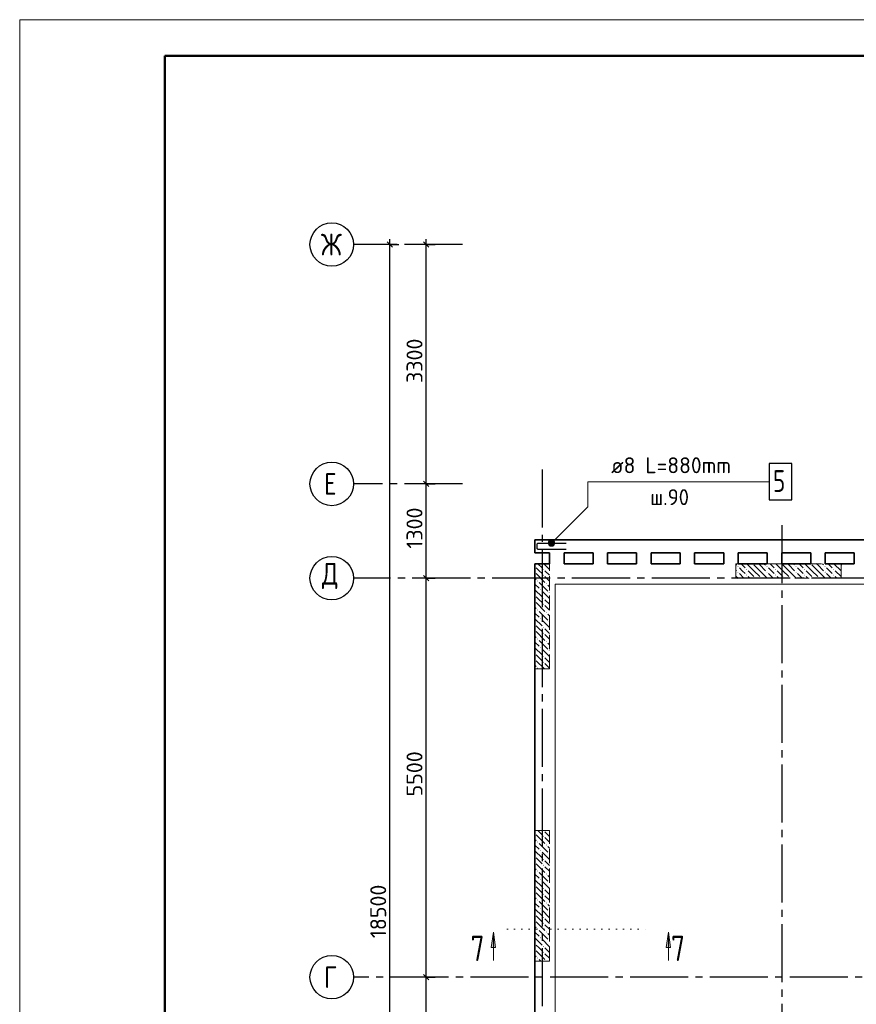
# Model space of a CAD drawing. Header units: millimetres. Extents: x 40580 to 1930067, y -240640 to 81020.
# Tile 33 of 256: x 273279 to 284807, y -211827 to -198252. Entities that reach past the tile are written whole.
import ezdxf

# ---------------------------------------------------------------- set-up
doc = ezdxf.new("R2010")
doc.units = ezdxf.units.MM
for name, pattern in [('______2', [270, 200, -70]), ('______5', [1100, 800, -100, 100, -100]), ('______9', [100, 0, -100]), ('CENTER', [2, 1.25, -0.25, 0.25, -0.25])]:
    doc.linetypes.add(name, pattern=pattern)
for name, color, linetype, lineweight in [('Standard', 7, 'Continuous', 25), ('ЖБ Перекрытие верхний уровень', 7, 'Continuous', 35), ('ОСИ', 7, 'CENTER', 15), ('Позиционная метка линия выноска', 7, 'Continuous', 13), ('Позиционная метка номер позиции', 7, 'Continuous', 13), ('Узлы символ', 7, 'Continuous', 25)]:
    doc.layers.add(name, color=color, linetype=linetype, lineweight=lineweight)
doc.layers.add('ЖБ Пилон', color=7, linetype='______2', lineweight=13, true_color=0xa0a0a0)
doc.styles.add('ISOCPEUR', font='isocpeur.ttf')

msp = doc.modelspace()

# ---------------------------------------------------------------- hatches: boundary and pattern name
at = {"layer": 'ЖБ Пилон', "linetype": 'Continuous', "lineweight": -3, "transparency": 33554687}
for points in [[(280379.5, -205785.9), (280382.9, -205789.3), (280379.5, -205792.8)], [(280579.5, -205752.8), (280576.4, -205755.8), (280573.1, -205752.5), (280579.5, -205752.5)], [(283169.9, -205789.3), (283176.4, -205782.8), (283182.9, -205789.3), (283176.4, -205795.8)], [(283379.8, -205752.5), (283376.4, -205755.8), (283373.1, -205752.5)], [(283569.9, -205789.3), (283576.4, -205782.8), (283582.9, -205789.3), (283576.4, -205795.8)], [(283779.8, -205752.5), (283776.4, -205755.8), (283773.1, -205752.5)], [(283969.9, -205789.3), (283976.4, -205782.8), (283982.9, -205789.3), (283976.4, -205795.8)], [(284179.8, -205752.5), (284176.4, -205755.8), (284173.1, -205752.5)], [(284369.9, -205789.3), (284376.4, -205782.8), (284382.9, -205789.3), (284376.4, -205795.8)], [(284579.8, -205752.5), (284576.4, -205755.8), (284573.1, -205752.5)], [(280379.5, -205865.9), (280382.9, -205869.3), (280379.5, -205872.8)], [(280489.9, -205829.3), (280496.4, -205822.8), (280502.9, -205829.3), (280496.4, -205835.8)], [(280489.9, -205909.3), (280496.4, -205902.8), (280502.9, -205909.3), (280496.4, -205915.8)], [(283169.9, -205869.3), (283176.4, -205862.8), (283182.9, -205869.3), (283176.4, -205875.8)], [(283289.9, -205829.3), (283296.4, -205822.8), (283302.9, -205829.3), (283296.4, -205835.8)], [(283289.9, -205909.3), (283296.4, -205902.8), (283302.9, -205909.3), (283296.4, -205915.8)], [(283569.9, -205869.3), (283576.4, -205862.8), (283582.9, -205869.3), (283576.4, -205875.8)], [(283689.9, -205829.3), (283696.4, -205822.8), (283702.9, -205829.3), (283696.4, -205835.8)], [(283689.9, -205909.3), (283696.4, -205902.8), (283702.9, -205909.3), (283696.4, -205915.8)], [(283969.9, -205869.3), (283976.4, -205862.8), (283982.9, -205869.3), (283976.4, -205875.8)], [(284089.9, -205829.3), (284096.4, -205822.8), (284102.9, -205829.3), (284096.4, -205835.8)], [(284089.9, -205909.3), (284096.4, -205902.8), (284102.9, -205909.3), (284096.4, -205915.8)], [(284369.9, -205869.3), (284376.4, -205862.8), (284382.9, -205869.3), (284376.4, -205875.8)], [(284489.9, -205829.3), (284496.4, -205822.8), (284502.9, -205829.3), (284496.4, -205835.8)], [(284489.9, -205909.3), (284496.4, -205902.8), (284502.9, -205909.3), (284496.4, -205915.8)], [(280409.9, -205989.3), (280416.4, -205982.8), (280422.9, -205989.3), (280416.4, -205995.8)], [(280529.9, -206029.3), (280536.4, -206022.8), (280542.9, -206029.3), (280536.4, -206035.8)], [(283409.9, -205949.3), (283416.4, -205942.8), (283422.9, -205949.3), (283419.8, -205952.5), (283413.1, -205952.5)], [(283489.9, -205949.3), (283496.4, -205942.8), (283502.9, -205949.3), (283499.8, -205952.5), (283493.1, -205952.5)], [(283809.9, -205949.3), (283816.4, -205942.8), (283822.9, -205949.3), (283819.8, -205952.5), (283813.1, -205952.5)], [(283889.9, -205949.3), (283896.4, -205942.8), (283902.9, -205949.3), (283899.8, -205952.5), (283893.1, -205952.5)], [(284209.9, -205949.3), (284216.4, -205942.8), (284222.9, -205949.3), (284219.8, -205952.5), (284213.1, -205952.5)], [(284289.9, -205949.3), (284296.4, -205942.8), (284302.9, -205949.3), (284299.8, -205952.5), (284293.1, -205952.5)], [(280379.5, -206185.9), (280382.9, -206189.3), (280379.5, -206192.8)], [(280449.9, -206109.3), (280456.4, -206102.8), (280462.9, -206109.3), (280456.4, -206115.8)], [(280569.9, -206149.3), (280576.4, -206142.8), (280579.5, -206145.9), (280579.5, -206152.8), (280576.4, -206155.8)], [(280379.5, -206265.9), (280382.9, -206269.3), (280379.5, -206272.8)], [(280489.9, -206229.3), (280496.4, -206222.8), (280502.9, -206229.3), (280496.4, -206235.8)], [(280489.9, -206309.3), (280496.4, -206302.8), (280502.9, -206309.3), (280496.4, -206315.8)], [(280409.9, -206389.3), (280416.4, -206382.8), (280422.9, -206389.3), (280416.4, -206395.8)], [(280529.9, -206429.3), (280536.4, -206422.8), (280542.9, -206429.3), (280536.4, -206435.8)], [(280379.5, -206585.9), (280382.9, -206589.3), (280379.5, -206592.8)], [(280449.9, -206509.3), (280456.4, -206502.8), (280462.9, -206509.3), (280456.4, -206515.8)], [(280569.9, -206549.3), (280576.4, -206542.8), (280579.5, -206545.9), (280579.5, -206552.8), (280576.4, -206555.8)], [(280379.5, -206665.9), (280382.9, -206669.3), (280379.5, -206672.8)], [(280489.9, -206629.3), (280496.4, -206622.8), (280502.9, -206629.3), (280496.4, -206635.8)], [(280489.9, -206709.3), (280496.4, -206702.8), (280502.9, -206709.3), (280496.4, -206715.8)], [(280409.9, -206789.3), (280416.4, -206782.8), (280422.9, -206789.3), (280416.4, -206795.8)], [(280529.9, -206829.3), (280536.4, -206822.8), (280542.9, -206829.3), (280536.4, -206835.8)], [(280379.5, -206985.9), (280382.9, -206989.3), (280379.5, -206992.8)], [(280449.9, -206909.3), (280456.4, -206902.8), (280462.9, -206909.3), (280456.4, -206915.8)], [(280569.9, -206949.3), (280576.4, -206942.8), (280579.5, -206945.9), (280579.5, -206952.8), (280576.4, -206955.8)], [(280379.5, -207065.9), (280382.9, -207069.3), (280379.5, -207072.8)], [(280489.9, -207029.3), (280496.4, -207022.8), (280502.9, -207029.3), (280496.4, -207035.8)], [(280489.9, -207109.3), (280496.4, -207102.8), (280502.9, -207109.3), (280496.4, -207115.8)], [(280409.9, -207189.3), (280416.4, -207182.8), (280422.9, -207189.3), (280416.4, -207195.8)], [(280499.8, -209432.5), (280496.4, -209435.8), (280493.1, -209432.5)], [(280379.5, -209465.9), (280382.9, -209469.3), (280379.5, -209472.8)], [(280409.9, -209589.3), (280416.4, -209582.8), (280422.9, -209589.3), (280416.4, -209595.8)], [(280489.9, -209509.3), (280496.4, -209502.8), (280502.9, -209509.3), (280496.4, -209515.8)], [(280449.9, -209709.3), (280456.4, -209702.8), (280462.9, -209709.3), (280456.4, -209715.8)], [(280529.9, -209629.3), (280536.4, -209622.8), (280542.9, -209629.3), (280536.4, -209635.8)], [(280379.5, -209785.9), (280382.9, -209789.3), (280379.5, -209792.8)], [(280489.9, -209829.3), (280496.4, -209822.8), (280502.9, -209829.3), (280496.4, -209835.8)], [(280569.9, -209749.3), (280576.4, -209742.8), (280579.5, -209745.9), (280579.5, -209752.8), (280576.4, -209755.8)], [(280379.5, -209865.9), (280382.9, -209869.3), (280379.5, -209872.8)], [(280409.9, -209989.3), (280416.4, -209982.8), (280422.9, -209989.3), (280416.4, -209995.8)], [(280489.9, -209909.3), (280496.4, -209902.8), (280502.9, -209909.3), (280496.4, -209915.8)], [(280449.9, -210109.3), (280456.4, -210102.8), (280462.9, -210109.3), (280456.4, -210115.8)], [(280529.9, -210029.3), (280536.4, -210022.8), (280542.9, -210029.3), (280536.4, -210035.8)], [(280379.5, -210185.9), (280382.9, -210189.3), (280379.5, -210192.8)], [(280379.5, -210265.9), (280382.9, -210269.3), (280379.5, -210272.8)], [(280489.9, -210229.3), (280496.4, -210222.8), (280502.9, -210229.3), (280496.4, -210235.8)], [(280569.9, -210149.3), (280576.4, -210142.8), (280579.5, -210145.9), (280579.5, -210152.8), (280576.4, -210155.8)], [(280409.9, -210389.3), (280416.4, -210382.8), (280422.9, -210389.3), (280416.4, -210395.8)], [(280489.9, -210309.3), (280496.4, -210302.8), (280502.9, -210309.3), (280496.4, -210315.8)], [(280449.9, -210509.3), (280456.4, -210502.8), (280462.9, -210509.3), (280456.4, -210515.8)], [(280529.9, -210429.3), (280536.4, -210422.8), (280542.9, -210429.3), (280536.4, -210435.8)], [(280379.5, -210585.9), (280382.9, -210589.3), (280379.5, -210592.8)], [(280379.5, -210665.9), (280382.9, -210669.3), (280379.5, -210672.8)], [(280489.9, -210629.3), (280496.4, -210622.8), (280502.9, -210629.3), (280496.4, -210635.8)], [(280569.9, -210549.3), (280576.4, -210542.8), (280579.5, -210545.9), (280579.5, -210552.8), (280576.4, -210555.8)], [(280409.9, -210789.3), (280416.4, -210782.8), (280422.9, -210789.3), (280416.4, -210795.8)], [(280489.9, -210709.3), (280496.4, -210702.8), (280502.9, -210709.3), (280496.4, -210715.8)], [(280449.9, -210909.3), (280456.4, -210902.8), (280462.9, -210909.3), (280456.4, -210915.8)], [(280529.9, -210829.3), (280536.4, -210822.8), (280542.9, -210829.3), (280536.4, -210835.8)], [(280569.9, -210949.3), (280576.4, -210942.8), (280579.5, -210945.9), (280579.5, -210952.8), (280576.4, -210955.8)], [(280379.5, -210985.9), (280382.9, -210989.3), (280379.5, -210992.8)], [(280379.5, -211065.9), (280382.9, -211069.3), (280379.5, -211072.8)], [(280489.9, -211029.3), (280496.4, -211022.8), (280502.9, -211029.3), (280496.4, -211035.8)], [(280409.9, -211189.3), (280416.4, -211182.8), (280422.9, -211189.3), (280416.4, -211195.8)], [(280489.9, -211109.3), (280496.4, -211102.8), (280502.9, -211109.3), (280496.4, -211115.8)], [(280529.9, -211229.3), (280536.4, -211222.8), (280542.9, -211229.3), (280539.8, -211232.5), (280533.1, -211232.5)]]:
    msp.add_hatch(color=7, dxfattribs=at).paths.add_polyline_path(points, flags=16)
at = {"layer": 'Позиционная метка номер позиции', "linetype": 'Continuous', "lineweight": 13, "transparency": 33554687}
for points in [[(280565.2, -205456), (280640.3, -205499.3), (280576.7, -205435.6)], [(280565.2, -205478.9), (280619.9, -205510.7), (280565.2, -205456)], [(280565.2, -205456), (280619.9, -205510.7), (280640.3, -205499.3)], [(280597, -205510.7), (280565.2, -205478.9), (280576.7, -205499.3)], [(280565.2, -205478.9), (280597, -205510.7), (280619.9, -205510.7)], [(280576.7, -205435.6), (280651.8, -205478.9), (280597, -205424.2)], [(280576.7, -205435.6), (280640.3, -205499.3), (280651.8, -205478.9)], [(280597, -205424.2), (280651.8, -205478.9), (280651.8, -205456)], [(280597, -205424.2), (280651.8, -205456), (280619.9, -205424.2)], [(280619.9, -205424.2), (280651.8, -205456), (280640.3, -205435.6)]]:
    msp.add_hatch(color=7, dxfattribs=at).paths.add_polyline_path(points)
at = {"layer": 'Узлы символ', "linetype": 'Continuous', "lineweight": 13, "transparency": 33554687}
for points in [[(279777, -211041.9), (279807, -210831.9), (279837, -211041.9)], [(282188, -211041.9), (282218, -210831.9), (282248, -211041.9)]]:
    msp.add_hatch(color=7, dxfattribs=at).paths.add_polyline_path(points, flags=16)

# ---------------------------------------------------------------- linework, layer by layer
at = {"color": 7, "linetype": 'Continuous', "lineweight": 25, "transparency": 33554687}
msp.add_lwpolyline([(283608.5, -204872.5), (283918.5, -204872.5), (283918.5, -204372.5), (283608.5, -204372.5), (283608.5, -204872.5)], dxfattribs=at)
at = {"color": 7, "linetype": 'Continuous', "lineweight": -3, "transparency": 33554687}
msp.add_lwpolyline([(280808.5, -205557.5), (280427.6, -205557.5), (280424.1, -205557), (280420.4, -205555.8), (280417.1, -205553.9), (280414.3, -205551.6), (280412.1, -205548.9), (280410.2, -205545.5), (280409, -205541.9), (280408.5, -205538.3), (280408.5, -205486.6), (280409, -205483), (280410.2, -205479.4), (280412.1, -205476.1), (280414.3, -205473.3), (280417.1, -205471), (280420.4, -205469.1), (280424.1, -205468), (280427.6, -205467.5), (280808.5, -205467.5)], dxfattribs=at)
at = {"layer": 'Standard', "color": 7, "linetype": 'Continuous', "lineweight": -3, "transparency": 33554687}
for p, q in [((278379.5, -201352.5), (278379.5, -201277.5)), ((278879.5, -201352.5), (278879.5, -201277.5)), ((278879.5, -204652.5), (278879.5, -201352.5)), ((278879.5, -205952.5), (278879.5, -204652.5)), ((278879.5, -211452.5), (278879.5, -205952.5)), ((278879.5, -213152.5), (278879.5, -211452.5))]:
    msp.add_line(p, q, dxfattribs=at)
at = {"layer": 'Standard', "color": 251, "linetype": 'Continuous', "lineweight": -3, "true_color": 0x656565, "transparency": 33554687}
for p, q in [((278379.5, -201352.5), (278254.5, -201352.5)), ((278379.5, -201352.5), (278504.5, -201352.5)), ((278379.5, -201352.5), (278379.5, -201352.5)), ((278879.5, -201352.5), (278754.5, -201352.5)), ((278879.5, -201352.5), (279004.5, -201352.5)), ((278879.5, -201352.5), (278879.5, -201352.5)), ((278879.5, -204652.5), (278754.5, -204652.5)), ((278879.5, -204652.5), (279004.5, -204652.5)), ((278879.5, -204652.5), (278879.5, -204652.5)), ((278879.5, -205952.5), (278754.5, -205952.5)), ((278879.5, -205952.5), (279004.5, -205952.5)), ((278879.5, -205952.5), (278879.5, -205952.5)), ((278879.5, -211452.5), (278754.5, -211452.5)), ((278879.5, -211452.5), (279004.5, -211452.5)), ((278879.5, -211452.5), (278879.5, -211452.5))]:
    msp.add_line(p, q, dxfattribs=at)
at = {"layer": 'Standard', "color": 7, "linetype": 'Continuous', "lineweight": 25, "transparency": 33554687}
for p, q in [((278417, -201390), (278342, -201315)), ((278917, -201390), (278842, -201315)), ((278917, -204690), (278842, -204615)), ((278917, -205990), (278842, -205915)), ((278917, -211489.9), (278842, -211415))]:
    msp.add_line(p, q, dxfattribs=at)
at = {"layer": 'Standard', "color": 7, "linetype": 'Continuous', "lineweight": 13, "transparency": 33554687}
msp.add_lwpolyline([(273279.5, -240252.5), (332679.5, -240252.5), (332679.5, -198252.5), (273279.5, -198252.5), (273279.5, -240252.5)], close=True, dxfattribs=at)
at = {"layer": 'Standard', "color": 7, "linetype": 'Continuous', "lineweight": 50, "transparency": 33554687}
msp.add_lwpolyline([(275279.5, -198752.5), (332179.5, -198752.5), (332179.5, -239752.5), (275279.5, -239752.5), (275279.5, -198752.5)], close=True, dxfattribs=at)
at = {"layer": 'Standard', "color": 7, "linetype": 'Continuous', "lineweight": -3, "transparency": 33554687}
msp.add_lwpolyline([(278379.5, -219852.5), (278379.5, -211016), (278379.5, -211016), (278379.5, -201352.5)], dxfattribs=at)
at = {"layer": 'ЖБ Перекрытие верхний уровень', "transparency": 33554687}
for p, q in [((280379.5, -205422.5), (280379.5, -205602.5)), ((286659.5, -205422.5), (280379.5, -205422.5)), ((280379.5, -205602.5), (280579.5, -205602.5)), ((280579.5, -205602.5), (280579.5, -205752.5)), ((280779.5, -205752.5), (280779.5, -205602.5)), ((280779.5, -205602.5), (281179.5, -205602.5)), ((281179.5, -205602.5), (281179.5, -205752.5)), ((281379.5, -205752.5), (281379.5, -205602.5)), ((281379.5, -205602.5), (281779.5, -205602.5)), ((281779.5, -205602.5), (281779.5, -205752.5)), ((281979.5, -205752.5), (281979.5, -205602.5)), ((281979.5, -205602.5), (282379.5, -205602.5)), ((282379.5, -205602.5), (282379.5, -205752.5)), ((282579.5, -205752.5), (282579.5, -205602.5)), ((282579.5, -205602.5), (282979.5, -205602.5)), ((282979.5, -205602.5), (282979.5, -205752.5)), ((283179.5, -205752.5), (283179.5, -205602.5)), ((283179.5, -205602.5), (283579.5, -205602.5)), ((283579.5, -205602.5), (283579.5, -205752.5)), ((283779.5, -205752.5), (283779.5, -205602.5)), ((283779.5, -205602.5), (284179.5, -205602.5)), ((284179.5, -205602.5), (284179.5, -205752.5)), ((284379.5, -205752.5), (284379.5, -205602.5)), ((284379.5, -205602.5), (284779.5, -205602.5)), ((284779.5, -205602.5), (284779.5, -205752.5)), ((280579.5, -205752.5), (280379.5, -205752.5)), ((280379.5, -205752.5), (280379.5, -220382.5)), ((281179.5, -205752.5), (280779.5, -205752.5)), ((281779.5, -205752.5), (281379.5, -205752.5)), ((282379.5, -205752.5), (281979.5, -205752.5)), ((282979.5, -205752.5), (282579.5, -205752.5)), ((283579.5, -205752.5), (283179.5, -205752.5)), ((284179.5, -205752.5), (283779.5, -205752.5)), ((284779.5, -205752.5), (284379.5, -205752.5))]:
    msp.add_line(p, q, dxfattribs=at)
at = {"layer": 'ЖБ Пилон', "color": 253, "linetype": '______2', "lineweight": 13, "true_color": 0xa0a0a0, "transparency": 33554687}
for p, q in [((280379.5, -205752.5), (280379.5, -207202.5)), ((280579.5, -205752.5), (280379.5, -205752.5)), ((280579.5, -207202.5), (280579.5, -205752.5)), ((284599.3, -205752.5), (283149.3, -205752.5)), ((283149.3, -205752.5), (283149.3, -205952.5)), ((284599.3, -205952.5), (284599.3, -205752.5)), ((283149.3, -205952.5), (284599.3, -205952.5)), ((280379.5, -207202.5), (280579.5, -207202.5)), ((280379.5, -209432.5), (280379.5, -211232.5)), ((280579.5, -209432.5), (280379.5, -209432.5)), ((280579.5, -211232.5), (280579.5, -209432.5)), ((280379.5, -211232.5), (280579.5, -211232.5))]:
    msp.add_line(p, q, dxfattribs=at)
at = {"layer": 'ЖБ Пилон', "color": 9, "linetype": 'Continuous', "lineweight": -3, "true_color": 0xc7c7c7, "transparency": 33554687}
for p, q in [((280419.6, -205752.5), (280476.4, -205809.3)), ((280579.5, -205832.4), (280499.6, -205752.5)), ((283149.3, -205762.1), (283156.4, -205769.3)), ((283219.6, -205752.5), (283276.4, -205809.3)), ((283396.4, -205849.3), (283299.6, -205752.5)), ((283396.4, -205769.3), (283476.4, -205849.3)), ((283476.4, -205769.3), (283459.6, -205752.5)), ((283476.4, -205769.3), (283556.4, -205849.3)), ((283539.6, -205752.5), (283556.4, -205769.3)), ((283619.6, -205752.5), (283676.4, -205809.3)), ((283796.4, -205849.3), (283699.6, -205752.5)), ((283796.4, -205769.3), (283876.4, -205849.3)), ((283876.4, -205769.3), (283859.6, -205752.5)), ((283876.4, -205769.3), (283956.4, -205849.3)), ((283939.6, -205752.5), (283956.4, -205769.3)), ((284019.6, -205752.5), (284076.4, -205809.3)), ((284196.4, -205849.3), (284099.6, -205752.5)), ((284196.4, -205769.3), (284276.4, -205849.3)), ((284276.4, -205769.3), (284259.6, -205752.5)), ((284276.4, -205769.3), (284356.4, -205849.3)), ((284339.6, -205752.5), (284356.4, -205769.3)), ((284419.6, -205752.5), (284476.4, -205809.3)), ((284596.4, -205849.3), (284499.6, -205752.5)), ((284596.4, -205769.3), (284599.3, -205772.1)), ((280436.4, -205849.3), (280396.4, -205809.3)), ((280396.4, -205889.3), (280516.4, -206009.3)), ((280476.4, -205889.3), (280436.4, -205849.3)), ((280516.4, -205849.3), (280579.5, -205912.4)), ((283149.3, -205842.1), (283156.4, -205849.3)), ((283149.3, -205922.1), (283179.6, -205952.5)), ((283236.4, -205849.3), (283196.4, -205809.3)), ((283196.4, -205889.3), (283259.6, -205952.5)), ((283276.4, -205889.3), (283236.4, -205849.3)), ((283316.4, -205849.3), (283396.4, -205929.3)), ((283396.4, -205849.3), (283476.4, -205929.3)), ((283476.4, -205849.3), (283579.6, -205952.5)), ((283636.4, -205849.3), (283596.4, -205809.3)), ((283596.4, -205889.3), (283659.6, -205952.5)), ((283676.4, -205889.3), (283636.4, -205849.3)), ((283716.4, -205849.3), (283796.4, -205929.3)), ((283796.4, -205849.3), (283876.4, -205929.3)), ((283876.4, -205849.3), (283979.6, -205952.5)), ((284036.4, -205849.3), (283996.4, -205809.3)), ((283996.4, -205889.3), (284059.6, -205952.5)), ((284076.4, -205889.3), (284036.4, -205849.3)), ((284116.4, -205849.3), (284196.4, -205929.3)), ((284196.4, -205849.3), (284276.4, -205929.3)), ((284276.4, -205849.3), (284379.6, -205952.5)), ((284436.4, -205849.3), (284396.4, -205809.3)), ((284396.4, -205889.3), (284459.6, -205952.5)), ((284476.4, -205889.3), (284436.4, -205849.3)), ((284516.4, -205849.3), (284596.4, -205929.3)), ((284596.4, -205849.3), (284599.3, -205852.1)), ((280379.5, -205952.4), (280396.4, -205969.3)), ((280379.5, -206032.4), (280436.4, -206089.3)), ((280436.4, -206009.3), (280556.4, -206129.3)), ((280516.4, -205929.3), (280579.5, -205992.4)), ((280579.5, -206072.4), (280556.4, -206049.3)), ((283316.4, -205929.3), (283339.6, -205952.5)), ((283716.4, -205929.3), (283739.6, -205952.5)), ((284116.4, -205929.3), (284139.6, -205952.5)), ((284516.4, -205929.3), (284539.6, -205952.5)), ((280379.5, -206112.4), (280476.4, -206209.3)), ((280579.5, -206232.4), (280476.4, -206129.3)), ((280436.4, -206249.3), (280396.4, -206209.3)), ((280396.4, -206289.3), (280516.4, -206409.3)), ((280476.4, -206289.3), (280436.4, -206249.3)), ((280516.4, -206249.3), (280579.5, -206312.4)), ((280516.4, -206329.3), (280579.5, -206392.4)), ((280379.5, -206352.4), (280396.4, -206369.3)), ((280379.5, -206432.4), (280436.4, -206489.3)), ((280436.4, -206409.3), (280556.4, -206529.3)), ((280579.5, -206472.4), (280556.4, -206449.3)), ((280379.5, -206512.4), (280476.4, -206609.3)), ((280579.5, -206632.4), (280476.4, -206529.3)), ((280436.4, -206649.3), (280396.4, -206609.3)), ((280396.4, -206689.3), (280516.4, -206809.3)), ((280476.4, -206689.3), (280436.4, -206649.3)), ((280516.4, -206649.3), (280579.5, -206712.4)), ((280516.4, -206729.3), (280579.5, -206792.4)), ((280379.5, -206752.4), (280396.4, -206769.3)), ((280379.5, -206832.4), (280436.4, -206889.3)), ((280436.4, -206809.3), (280556.4, -206929.3)), ((280579.5, -206872.4), (280556.4, -206849.3)), ((280379.5, -206912.4), (280476.4, -207009.3)), ((280579.5, -207032.4), (280476.4, -206929.3)), ((280436.4, -207049.3), (280396.4, -207009.3)), ((280396.4, -207089.3), (280509.6, -207202.5)), ((280476.4, -207089.3), (280436.4, -207049.3)), ((280516.4, -207049.3), (280579.5, -207112.4)), ((280516.4, -207129.3), (280579.5, -207192.4)), ((280379.5, -207152.4), (280396.4, -207169.3)), ((280436.4, -209449.3), (280419.6, -209432.5)), ((280476.4, -209489.3), (280436.4, -209449.3)), ((280516.4, -209449.3), (280579.5, -209512.4)), ((280379.5, -209552.4), (280396.4, -209569.3)), ((280396.4, -209489.3), (280516.4, -209609.3)), ((280516.4, -209529.3), (280579.5, -209592.4)), ((280379.5, -209632.4), (280436.4, -209689.3)), ((280379.5, -209712.4), (280476.4, -209809.3)), ((280436.4, -209609.3), (280556.4, -209729.3)), ((280579.5, -209672.4), (280556.4, -209649.3)), ((280436.4, -209849.3), (280396.4, -209809.3)), ((280476.4, -209889.3), (280436.4, -209849.3)), ((280579.5, -209832.4), (280476.4, -209729.3)), ((280516.4, -209849.3), (280579.5, -209912.4)), ((280379.5, -209952.4), (280396.4, -209969.3)), ((280396.4, -209889.3), (280516.4, -210009.3)), ((280516.4, -209929.3), (280579.5, -209992.4)), ((280379.5, -210032.4), (280436.4, -210089.3)), ((280379.5, -210112.4), (280476.4, -210209.3)), ((280436.4, -210009.3), (280556.4, -210129.3)), ((280579.5, -210232.4), (280476.4, -210129.3)), ((280579.5, -210072.4), (280556.4, -210049.3)), ((280436.4, -210249.3), (280396.4, -210209.3)), ((280476.4, -210289.3), (280436.4, -210249.3)), ((280516.4, -210249.3), (280579.5, -210312.4)), ((280379.5, -210352.4), (280396.4, -210369.3)), ((280396.4, -210289.3), (280516.4, -210409.3)), ((280516.4, -210329.3), (280579.5, -210392.4)), ((280379.5, -210432.4), (280436.4, -210489.3)), ((280379.5, -210512.4), (280476.4, -210609.3)), ((280436.4, -210409.3), (280556.4, -210529.3)), ((280579.5, -210632.4), (280476.4, -210529.3)), ((280579.5, -210472.4), (280556.4, -210449.3)), ((280436.4, -210649.3), (280396.4, -210609.3)), ((280476.4, -210689.3), (280436.4, -210649.3)), ((280516.4, -210649.3), (280579.5, -210712.4)), ((280379.5, -210752.4), (280396.4, -210769.3)), ((280396.4, -210689.3), (280516.4, -210809.3)), ((280516.4, -210729.3), (280579.5, -210792.4)), ((280379.5, -210832.4), (280436.4, -210889.3)), ((280379.5, -210912.4), (280476.4, -211009.3)), ((280436.4, -210809.3), (280556.4, -210929.3)), ((280579.5, -211032.4), (280476.4, -210929.3)), ((280579.5, -210872.4), (280556.4, -210849.3)), ((280436.4, -211049.3), (280396.4, -211009.3)), ((280476.4, -211089.3), (280436.4, -211049.3)), ((280516.4, -211049.3), (280579.5, -211112.4)), ((280379.5, -211152.4), (280396.4, -211169.3)), ((280396.4, -211089.3), (280516.4, -211209.3)), ((280436.4, -211209.3), (280459.6, -211232.5)), ((280516.4, -211129.3), (280579.5, -211192.4)), ((280379.5, -211232.4), (280379.6, -211232.5))]:
    msp.add_line(p, q, dxfattribs=at)
at = {"layer": 'ОСИ', "color": 8, "linetype": '______5', "lineweight": -3, "transparency": 33554687}
for p, q in [((279379.5, -201352.5), (277879.5, -201352.5)), ((280479.5, -204452.5), (280479.5, -223282.5)), ((279379.5, -204652.5), (277879.5, -204652.5)), ((283779.5, -205222.5), (283779.5, -223282.5)), ((323489.5, -205952.5), (277879.5, -205952.5)), ((323489.5, -205952.5), (277879.5, -205952.5)), ((323189.5, -211452.5), (277879.5, -211452.5))]:
    msp.add_line(p, q, dxfattribs=at)
at = {"layer": 'ОСИ', "color": 7, "linetype": 'Continuous', "lineweight": -3, "transparency": 33554687}
for centre in [(277579.5, -201352.5), (277579.5, -204652.5), (277579.5, -205952.5), (277579.5, -205952.5), (277579.5, -211452.5)]:
    msp.add_circle(centre, 300, dxfattribs=at)
at = {"layer": 'Позиционная метка линия выноска', "color": 251, "linetype": 'Continuous', "lineweight": 13, "true_color": 0x494949, "transparency": 33554687}
for p, q in [((280659.5, -218802.5), (280659.5, -206032.5)), ((280659.5, -206032.5), (322609.5, -206032.5))]:
    msp.add_line(p, q, dxfattribs=at)
at = {"layer": 'Позиционная метка номер позиции', "color": 7, "linetype": 'Continuous', "lineweight": 13, "transparency": 33554687}
for p, q in [((280576.7, -205435.6), (280576.7, -205435.6)), ((280576.7, -205499.3), (280576.7, -205499.3)), ((280640.3, -205435.6), (280640.3, -205435.6)), ((280640.3, -205499.3), (280640.3, -205499.3))]:
    msp.add_line(p, q, dxfattribs=at)
msp.add_lwpolyline([(280608.5, -205467.5), (281108.5, -204967.5), (281108.5, -204622.5), (283608.5, -204622.5)], dxfattribs=at)
msp.add_circle((280608.5, -205467.5), 45, dxfattribs=at)
at = {"layer": 'Узлы символ', "color": 7, "linetype": '______9', "lineweight": 13, "transparency": 33554687}
msp.add_line((279999.2, -210790.4), (281996.3, -210790.4), dxfattribs=at)
at = {"layer": 'Узлы символ', "color": 7, "linetype": 'Continuous', "lineweight": 13, "transparency": 33554687}
for p, q in [((279777, -211041.9), (279807, -210831.9)), ((279807, -210831.9), (279807, -211221.5)), ((279807, -210831.9), (279807, -210831.9)), ((279807, -210831.9), (279807, -210831.9)), ((279807, -210831.9), (279807, -210831.9)), ((279807, -210831.9), (279837, -211041.9)), ((282188, -211041.9), (282218, -210831.9)), ((282218, -210831.9), (282218, -211221.5)), ((282218, -210831.9), (282218, -210831.9)), ((282218, -210831.9), (282218, -210831.9)), ((282218, -210831.9), (282218, -210831.9)), ((282218, -210831.9), (282248, -211041.9)), ((279837, -211041.9), (279777, -211041.9)), ((279807, -211041.9), (279807, -211056.9)), ((282248, -211041.9), (282188, -211041.9)), ((282218, -211041.9), (282218, -211056.9))]:
    msp.add_line(p, q, dxfattribs=at)

# ---------------------------------------------------------------- texts
at = {"color": 7, "linetype": 'Continuous', "lineweight": 13, "transparency": 33554687, "attachment_point": 7, "style": 'ISOCPEUR'}
for s, insert, char_height, width in [('\\W0.98;ø8 L=880mm ', (281428.5, -204505.1), 220, 1889.829), ('\\W0.78;5', (283658.5, -204762.5), 300, 326.843), ('\\W0.94;ш.90 ', (281967.5, -204945.1), 220, 807.618)]:
    msp.add_mtext(s, dxfattribs=dict(at, insert=insert, char_height=char_height, width=width))
at = {"layer": 'Standard', "color": 7, "linetype": 'Continuous', "lineweight": 25, "transparency": 33554687, "char_height": 220, "attachment_point": 7, "rotation": 90, "style": 'ISOCPEUR'}
for s, insert, width in [('3300', (278829.5, -203260.5), 641.47), ('1300', (278829.4, -205544.8), 610.159), ('5500', (278829.5, -208960.5), 641.476), ('18500', (278329.4, -210915.2), 750.826)]:
    msp.add_mtext(s, dxfattribs=dict(at, insert=insert, width=width))
at = {"layer": 'ОСИ', "color": 7, "linetype": 'Continuous', "lineweight": 25, "transparency": 33554687, "char_height": 300, "attachment_point": 7, "style": 'ISOCPEUR'}
for s, insert, width in [('\\W0.83;Ж', (277429.5, -201502.5), 425), ('\\W0.78;Е', (277474.5, -204802.5), 326.834), ('\\W0.82;Д', (277444.5, -206102.5), 392.649), ('\\W0.78;Г', (277474.5, -211602.5), 326.834)]:
    msp.add_mtext(s, dxfattribs=dict(at, insert=insert, width=width))
at = {"layer": 'Узлы символ', "color": 7, "linetype": 'Continuous', "lineweight": -3, "transparency": 33554687, "char_height": 350, "attachment_point": 7, "style": 'ISOCPEUR'}
for insert, width in [((279491.8, -211230.2), 381.303), ((282254.7, -211230.2), 381.312)]:
    msp.add_mtext('\\W0.78;7', dxfattribs=dict(at, insert=insert, width=width))

doc.saveas('drawing.dxf')
